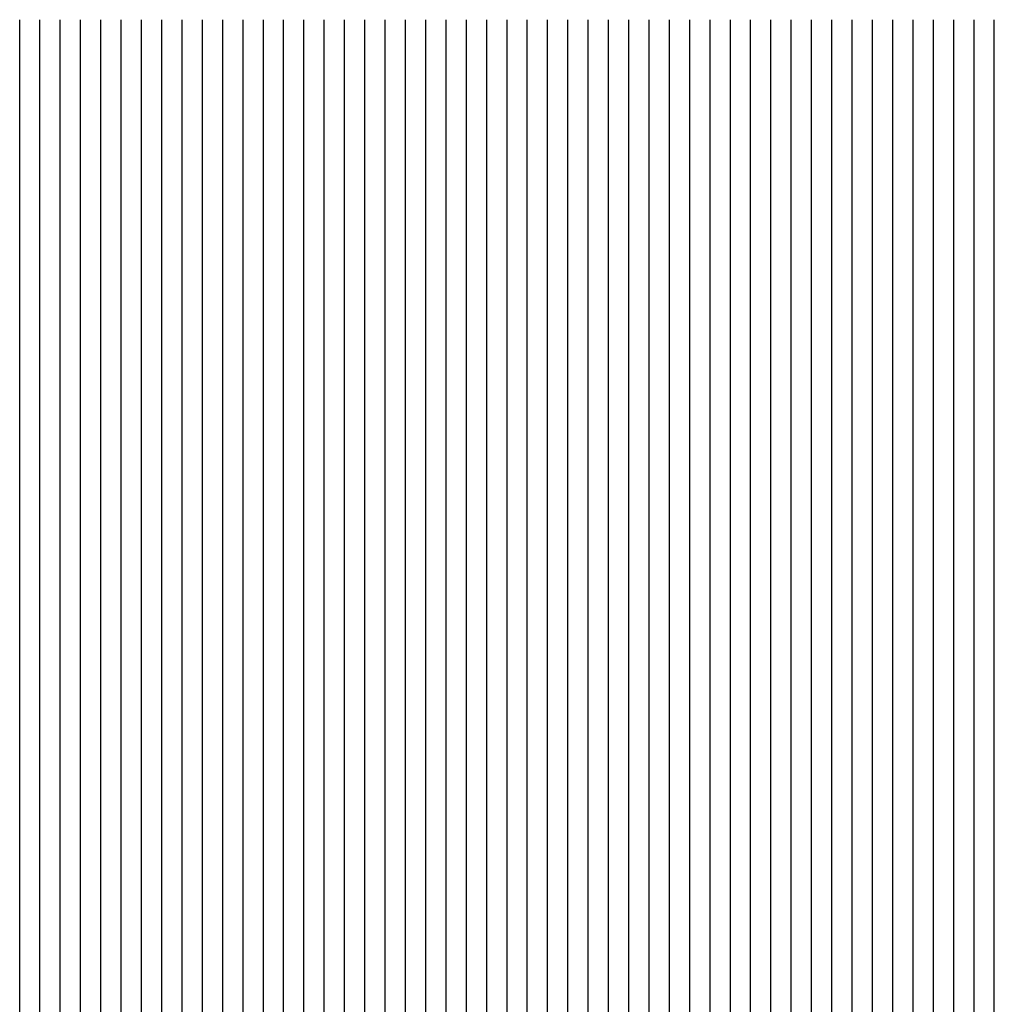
# Model space of a CAD drawing. Extents: x -170 to -146, y -97 to 97.
# Tile 8 of 8: x -170 to -146, y 73 to 97. Entities that reach past the tile are written whole.
import ezdxf

# ---------------------------------------------------------------- set-up
doc = ezdxf.new("R2010")
doc.units = 0
doc.header["$MEASUREMENT"] = 0

msp = doc.modelspace()

# ---------------------------------------------------------------- linework, layer by layer
for points in [[(-170.5, 72, 51.982), (-170.5, 73, 51.029), (-170.5, 74, 49.356), (-170.5, 75, 48.289), (-170.5, 76, 47.75), (-170.5, 77, 47.238), (-170.5, 78, 46.639), (-170.5, 79, 45.918), (-170.5, 80, 45.061), (-170.5, 81, 44.047), (-170.5, 82, 42.838), (-170.5, 83, 41.332), (-170.5, 84, 39.431), (-170.5, 85, 36.865), (-170.5, 86, 33.24), (-170.5, 87, 31.969), (-170.5, 88, 31.54), (-170.5, 89, 31.136), (-170.5, 90, 8.946), (-170.5, 91, 1.632), (-170.5, 92, 0.352), (-170.5, 93, 0.027), (-170.5, 94, 0), (-170.5, 95, 0), (-170.5, 96, 0), (-170.5, 97, 0)], [(-170, 72, 52.28), (-170, 73, 51.351), (-170, 74, 50.243), (-170, 75, 48.958), (-170, 76, 48.414), (-170, 77, 47.901), (-170, 78, 47.34), (-170, 79, 46.69), (-170, 80, 45.92), (-170, 81, 44.979), (-170, 82, 43.877), (-170, 83, 42.532), (-170, 84, 40.854), (-170, 85, 38.695), (-170, 86, 35.534), (-170, 87, 32.399), (-170, 88, 31.686), (-170, 89, 31.289), (-170, 90, 9.082), (-170, 91, 1.626), (-170, 92, 0.313), (-170, 93, 0.035), (-170, 94, 0.005), (-170, 95, 0.003), (-170, 96, 0.001), (-170, 97, 0)], [(-169.5, 72, 52.569), (-169.5, 73, 51.669), (-169.5, 74, 50.654), (-169.5, 75, 49.599), (-169.5, 76, 49.008), (-169.5, 77, 48.537), (-169.5, 78, 48.004), (-169.5, 79, 47.405), (-169.5, 80, 46.703), (-169.5, 81, 45.85), (-169.5, 82, 44.84), (-169.5, 83, 43.643), (-169.5, 84, 42.125), (-169.5, 85, 40.226), (-169.5, 86, 37.649), (-169.5, 87, 33.719), (-169.5, 88, 31.947), (-169.5, 89, 31.391), (-169.5, 90, 9.342), (-169.5, 91, 1.621), (-169.5, 92, 0.303), (-169.5, 93, 0.009), (-169.5, 94, 0), (-169.5, 95, 0), (-169.5, 96, 0), (-169.5, 97, 0)], [(-169, 72, 52.859), (-169, 73, 51.968), (-169, 74, 51.028), (-169, 75, 50.245), (-169, 76, 49.609), (-169, 77, 49.14), (-169, 78, 48.638), (-169, 79, 48.076), (-169, 80, 47.437), (-169, 81, 46.665), (-169, 82, 45.74), (-169, 83, 44.626), (-169, 84, 43.284), (-169, 85, 41.575), (-169, 86, 39.389), (-169, 87, 36.191), (-169, 88, 32.437), (-169, 89, 31.569), (-169, 90, 27.061), (-169, 91, 1.622), (-169, 92, 0.288), (-169, 93, 0.007), (-169, 94, 0.004), (-169, 95, 0.003), (-169, 96, 0.001), (-169, 97, 0)], [(-168.5, 72, 53.126), (-168.5, 73, 52.243), (-168.5, 74, 51.394), (-168.5, 75, 50.717), (-168.5, 76, 50.193), (-168.5, 77, 49.725), (-168.5, 78, 49.237), (-168.5, 79, 48.717), (-168.5, 80, 48.123), (-168.5, 81, 47.425), (-168.5, 82, 46.577), (-168.5, 83, 45.565), (-168.5, 84, 44.324), (-168.5, 85, 42.809), (-168.5, 86, 40.901), (-168.5, 87, 38.254), (-168.5, 88, 34.068), (-168.5, 89, 31.823), (-168.5, 90, 30.921), (-168.5, 91, 1.611), (-168.5, 92, 0.297), (-168.5, 93, 0.01), (-168.5, 94, 0), (-168.5, 95, 0), (-168.5, 96, 0), (-168.5, 97, 0)], [(-168, 72, 53.373), (-168, 73, 52.526), (-168, 74, 51.706), (-168, 75, 51.178), (-168, 76, 50.728), (-168, 77, 50.301), (-168, 78, 49.834), (-168, 79, 49.329), (-168, 80, 48.777), (-168, 81, 48.138), (-168, 82, 47.354), (-168, 83, 46.423), (-168, 84, 45.297), (-168, 85, 43.935), (-168, 86, 42.211), (-168, 87, 39.984), (-168, 88, 36.647), (-168, 89, 32.299), (-168, 90, 31.226), (-168, 91, 1.604), (-168, 92, 0.329), (-168, 93, 0.003), (-168, 94, 0.001), (-168, 95, 0), (-168, 96, 0), (-168, 97, -0.001)], [(-167.5, 72, 53.616), (-167.5, 73, 52.817), (-167.5, 74, 52.065), (-167.5, 75, 51.63), (-167.5, 76, 51.254), (-167.5, 77, 50.86), (-167.5, 78, 50.423), (-167.5, 79, 49.93), (-167.5, 80, 49.414), (-167.5, 81, 48.812), (-167.5, 82, 48.099), (-167.5, 83, 47.242), (-167.5, 84, 46.209), (-167.5, 85, 44.965), (-167.5, 86, 43.414), (-167.5, 87, 41.442), (-167.5, 88, 38.738), (-167.5, 89, 34.036), (-167.5, 90, 31.431), (-167.5, 91, 1.591), (-167.5, 92, 0.298), (-167.5, 93, 0.01), (-167.5, 94, 0.001), (-167.5, 95, 0), (-167.5, 96, 0), (-167.5, 97, -0.001)], [(-167, 72, 53.868), (-167, 73, 53.09), (-167, 74, 52.53), (-167, 75, 52.108), (-167, 76, 51.775), (-167, 77, 51.407), (-167, 78, 50.987), (-167, 79, 50.53), (-167, 80, 50.018), (-167, 81, 49.459), (-167, 82, 48.799), (-167, 83, 47.996), (-167, 84, 47.05), (-167, 85, 45.907), (-167, 86, 44.513), (-167, 87, 42.754), (-167, 88, 40.401), (-167, 89, 36.799), (-167, 90, 31.779), (-167, 91, 1.568), (-167, 92, 0.297), (-167, 93, 0.008), (-167, 94, 0.002), (-167, 95, 0.001), (-167, 96, 0), (-167, 97, -0.001)], [(-166.5, 72, 54.122), (-166.5, 73, 53.432), (-166.5, 74, 52.944), (-166.5, 75, 52.593), (-166.5, 76, 52.283), (-166.5, 77, 51.943), (-166.5, 78, 51.544), (-166.5, 79, 51.106), (-166.5, 80, 50.622), (-166.5, 81, 50.091), (-166.5, 82, 49.464), (-166.5, 83, 48.724), (-166.5, 84, 47.832), (-166.5, 85, 46.775), (-166.5, 86, 45.507), (-166.5, 87, 43.946), (-166.5, 88, 41.877), (-166.5, 89, 38.873), (-166.5, 90, 32.849), (-166.5, 91, 1.543), (-166.5, 92, 0.28), (-166.5, 93, 0.004), (-166.5, 94, 0), (-166.5, 95, 0), (-166.5, 96, -0.001), (-166.5, 97, -0.001)], [(-166, 72, 54.367), (-166, 73, 53.798), (-166, 74, 53.364), (-166, 75, 53.046), (-166, 76, 52.781), (-166, 77, 52.454), (-166, 78, 52.079), (-166, 79, 51.668), (-166, 80, 51.213), (-166, 81, 50.705), (-166, 82, 50.115), (-166, 83, 49.413), (-166, 84, 48.583), (-166, 85, 47.6), (-166, 86, 46.445), (-166, 87, 45.008), (-166, 88, 43.157), (-166, 89, 40.601), (-166, 90, 35.897), (-166, 91, 1.525), (-166, 92, 0.246), (-166, 93, 0.007), (-166, 94, 0), (-166, 95, 0), (-166, 96, 0), (-166, 97, -0.001)], [(-165.5, 72, 54.646), (-165.5, 73, 54.119), (-165.5, 74, 53.772), (-165.5, 75, 53.497), (-165.5, 76, 53.26), (-165.5, 77, 52.956), (-165.5, 78, 52.603), (-165.5, 79, 52.214), (-165.5, 80, 51.779), (-165.5, 81, 51.288), (-165.5, 82, 50.738), (-165.5, 83, 50.084), (-165.5, 84, 49.297), (-165.5, 85, 48.383), (-165.5, 86, 47.308), (-165.5, 87, 45.992), (-165.5, 88, 44.322), (-165.5, 89, 42.045), (-165.5, 90, 38.317), (-165.5, 91, 1.483), (-165.5, 92, 0.268), (-165.5, 93, 0), (-165.5, 94, 0), (-165.5, 95, 0), (-165.5, 96, 0), (-165.5, 97, 0)], [(-165, 72, 54.911), (-165, 73, 54.458), (-165, 74, 54.152), (-165, 75, 53.941), (-165, 76, 53.711), (-165, 77, 53.43), (-165, 78, 53.11), (-165, 79, 52.742), (-165, 80, 52.321), (-165, 81, 51.863), (-165, 82, 51.331), (-165, 83, 50.724), (-165, 84, 50.001), (-165, 85, 49.133), (-165, 86, 48.115), (-165, 87, 46.896), (-165, 88, 45.392), (-165, 89, 43.342), (-165, 90, 40.046), (-165, 91, 1.438), (-165, 92, 0.269), (-165, 93, 0), (-165, 94, 0), (-165, 95, 0), (-165, 96, 0), (-165, 97, 0)], [(-164.5, 72, 55.128), (-164.5, 73, 54.815), (-164.5, 74, 54.566), (-164.5, 75, 54.373), (-164.5, 76, 54.142), (-164.5, 77, 53.888), (-164.5, 78, 53.591), (-164.5, 79, 53.244), (-164.5, 80, 52.853), (-164.5, 81, 52.41), (-164.5, 82, 51.916), (-164.5, 83, 51.335), (-164.5, 84, 50.655), (-164.5, 85, 49.844), (-164.5, 86, 48.885), (-164.5, 87, 47.745), (-164.5, 88, 46.36), (-164.5, 89, 44.515), (-164.5, 90, 41.615), (-164.5, 91, 1.459), (-164.5, 92, 0.24), (-164.5, 93, 0), (-164.5, 94, 0), (-164.5, 95, 0), (-164.5, 96, 0), (-164.5, 97, -0.001)], [(-164, 72, 55.425), (-164, 73, 55.16), (-164, 74, 54.974), (-164, 75, 54.778), (-164, 76, 54.561), (-164, 77, 54.331), (-164, 78, 54.048), (-164, 79, 53.722), (-164, 80, 53.36), (-164, 81, 52.942), (-164, 82, 52.463), (-164, 83, 51.923), (-164, 84, 51.272), (-164, 85, 50.516), (-164, 86, 49.625), (-164, 87, 48.564), (-164, 88, 47.253), (-164, 89, 45.563), (-164, 90, 43.03), (-164, 91, 1.469), (-164, 92, 0.27), (-164, 93, 0), (-164, 94, 0), (-164, 95, 0), (-164, 96, -0.001), (-164, 97, -0.001)], [(-163.5, 72, 55.737), (-163.5, 73, 55.534), (-163.5, 74, 55.367), (-163.5, 75, 55.173), (-163.5, 76, 54.969), (-163.5, 77, 54.747), (-163.5, 78, 54.483), (-163.5, 79, 54.183), (-163.5, 80, 53.837), (-163.5, 81, 53.448), (-163.5, 82, 52.994), (-163.5, 83, 52.473), (-163.5, 84, 51.872), (-163.5, 85, 51.142), (-163.5, 86, 50.309), (-163.5, 87, 49.32), (-163.5, 88, 48.102), (-163.5, 89, 46.529), (-163.5, 90, 44.169), (-163.5, 91, 1.485), (-163.5, 92, 0.257), (-163.5, 93, 0.001), (-163.5, 94, 0.001), (-163.5, 95, 0), (-163.5, 96, 0), (-163.5, 97, -0.001)], [(-163, 72, 56.054), (-163, 73, 55.9), (-163, 74, 55.735), (-163, 75, 55.557), (-163, 76, 55.37), (-163, 77, 55.148), (-163, 78, 54.899), (-163, 79, 54.616), (-163, 80, 54.289), (-163, 81, 53.922), (-163, 82, 53.497), (-163, 83, 53.007), (-163, 84, 52.42), (-163, 85, 51.754), (-163, 86, 50.96), (-163, 87, 50.015), (-163, 88, 48.885), (-163, 89, 47.464), (-163, 90, 45.246), (-163, 91, 1.536), (-163, 92, 0.245), (-163, 93, 0.009), (-163, 94, -0.001), (-163, 95, -0.001), (-163, 96, -0.001), (-163, 97, 0)], [(-162.5, 72, 56.405), (-162.5, 73, 56.25), (-162.5, 74, 56.097), (-162.5, 75, 55.929), (-162.5, 76, 55.746), (-162.5, 77, 55.533), (-162.5, 78, 55.297), (-162.5, 79, 55.027), (-162.5, 80, 54.722), (-162.5, 81, 54.384), (-162.5, 82, 53.981), (-162.5, 83, 53.514), (-162.5, 84, 52.968), (-162.5, 85, 52.319), (-162.5, 86, 51.565), (-162.5, 87, 50.687), (-162.5, 88, 49.637), (-162.5, 89, 48.27), (-162.5, 90, 46.28), (-162.5, 91, 1.583), (-162.5, 92, 0.291), (-162.5, 93, 0.003), (-162.5, 94, 0.002), (-162.5, 95, 0.001), (-162.5, 96, 0), (-162.5, 97, 0)], [(-162, 72, 56.732), (-162, 73, 56.586), (-162, 74, 56.441), (-162, 75, 56.285), (-162, 76, 56.11), (-162, 77, 55.907), (-162, 78, 55.678), (-162, 79, 55.426), (-162, 80, 55.142), (-162, 81, 54.812), (-162, 82, 54.441), (-162, 83, 54.004), (-162, 84, 53.476), (-162, 85, 52.872), (-162, 86, 52.151), (-162, 87, 51.303), (-162, 88, 50.326), (-162, 89, 49.047), (-162, 90, 47.12), (-162, 91, 1.63), (-162, 92, 0.268), (-162, 93, 0.004), (-162, 94, 0), (-162, 95, -0.001), (-162, 96, -0.001), (-162, 97, 0)], [(-161.5, 72, 57.044), (-161.5, 73, 56.912), (-161.5, 74, 56.781), (-161.5, 75, 56.624), (-161.5, 76, 56.46), (-161.5, 77, 56.271), (-161.5, 78, 56.056), (-161.5, 79, 55.818), (-161.5, 80, 55.542), (-161.5, 81, 55.237), (-161.5, 82, 54.882), (-161.5, 83, 54.469), (-161.5, 84, 53.976), (-161.5, 85, 53.397), (-161.5, 86, 52.705), (-161.5, 87, 51.899), (-161.5, 88, 50.97), (-161.5, 89, 49.786), (-161.5, 90, 48.002), (-161.5, 91, 1.633), (-161.5, 92, 0.267), (-161.5, 93, 0.009), (-161.5, 94, 0.007), (-161.5, 95, 0.004), (-161.5, 96, 0.002), (-161.5, 97, 0)], [(-161, 72, 57.353), (-161, 73, 57.242), (-161, 74, 57.12), (-161, 75, 56.97), (-161, 76, 56.817), (-161, 77, 56.64), (-161, 78, 56.439), (-161, 79, 56.213), (-161, 80, 55.951), (-161, 81, 55.664), (-161, 82, 55.333), (-161, 83, 54.925), (-161, 84, 54.462), (-161, 85, 53.892), (-161, 86, 53.246), (-161, 87, 52.486), (-161, 88, 51.571), (-161, 89, 50.459), (-161, 90, 48.796), (-161, 91, 1.623), (-161, 92, 0.29), (-161, 93, 0.001), (-161, 94, 0), (-161, 95, 0), (-161, 96, 0), (-161, 97, 0)], [(-160.5, 72, 57.66), (-160.5, 73, 57.615), (-160.5, 74, 57.469), (-160.5, 75, 57.341), (-160.5, 76, 57.21), (-160.5, 77, 57.041), (-160.5, 78, 56.817), (-160.5, 79, 56.645), (-160.5, 80, 56.408), (-160.5, 81, 56.102), (-160.5, 82, 55.791), (-160.5, 83, 55.401), (-160.5, 84, 54.958), (-160.5, 85, 54.409), (-160.5, 86, 53.785), (-160.5, 87, 53.039), (-160.5, 88, 52.171), (-160.5, 89, 51.116), (-160.5, 90, 49.532), (-160.5, 91, 1.647), (-160.5, 92, 0.26), (-160.5, 93, 0.003), (-160.5, 94, 0.002), (-160.5, 95, 0.001), (-160.5, 96, 0), (-160.5, 97, 0)], [(-160, 72, 57.983), (-160, 73, 57.976), (-160, 74, 57.93), (-160, 75, 57.792), (-160, 76, 57.697), (-160, 77, 57.58), (-160, 78, 57.364), (-160, 79, 57.123), (-160, 80, 56.924), (-160, 81, 56.659), (-160, 82, 56.343), (-160, 83, 55.978), (-160, 84, 55.526), (-160, 85, 54.964), (-160, 86, 54.319), (-160, 87, 53.589), (-160, 88, 52.739), (-160, 89, 51.724), (-160, 90, 50.248), (-160, 91, 1.859), (-160, 92, 0.269), (-160, 93, 0.008), (-160, 94, 0.006), (-160, 95, 0.004), (-160, 96, 0.002), (-160, 97, 0)], [(-159.5, 72, 58.355), (-159.5, 73, 58.422), (-159.5, 74, 58.666), (-159.5, 75, 58.641), (-159.5, 76, 58.637), (-159.5, 77, 58.542), (-159.5, 78, 58.416), (-159.5, 79, 58.231), (-159.5, 80, 57.981), (-159.5, 81, 57.734), (-159.5, 82, 57.393), (-159.5, 83, 56.987), (-159.5, 84, 56.394), (-159.5, 85, 55.791), (-159.5, 86, 55.016), (-159.5, 87, 54.166), (-159.5, 88, 53.313), (-159.5, 89, 52.295), (-159.5, 90, 50.906), (-159.5, 91, 3.421), (-159.5, 92, 0.33), (-159.5, 93, 0.009), (-159.5, 94, 0.007), (-159.5, 95, 0.004), (-159.5, 96, 0.002), (-159.5, 97, 0)], [(-159, 72, 58.853), (-159, 73, 59.08), (-159, 74, 59.348), (-159, 75, 59.573), (-159, 76, 59.604), (-159, 77, 59.573), (-159, 78, 59.509), (-159, 79, 59.375), (-159, 80, 59.228), (-159, 81, 59.078), (-159, 82, 58.874), (-159, 83, 58.633), (-159, 84, 58.341), (-159, 85, 57.94), (-159, 86, 57.19), (-159, 87, 55.065), (-159, 88, 53.889), (-159, 89, 52.859), (-159, 90, 51.511), (-159, 91, 2.002), (-159, 92, 0.308), (-159, 93, 0), (-159, 94, 0), (-159, 95, 0), (-159, 96, 0), (-159, 97, 0)], [(-158.5, 72, 59.315), (-158.5, 73, 59.738), (-158.5, 74, 60.05), (-158.5, 75, 60.249), (-158.5, 76, 60.318), (-158.5, 77, 60.298), (-158.5, 78, 60.238), (-158.5, 79, 60.141), (-158.5, 80, 60.049), (-158.5, 81, 59.912), (-158.5, 82, 59.764), (-158.5, 83, 59.62), (-158.5, 84, 59.397), (-158.5, 85, 59.137), (-158.5, 86, 58.809), (-158.5, 87, 58.038), (-158.5, 88, 54.715), (-158.5, 89, 53.422), (-158.5, 90, 52.137), (-158.5, 91, 1.607), (-158.5, 92, 0.276), (-158.5, 93, 0), (-158.5, 94, 0), (-158.5, 95, 0), (-158.5, 96, 0), (-158.5, 97, 0)], [(-158, 72, 59.745), (-158, 73, 60.271), (-158, 74, 60.643), (-158, 75, 60.798), (-158, 76, 60.86), (-158, 77, 60.883), (-158, 78, 60.807), (-158, 79, 60.711), (-158, 80, 60.638), (-158, 81, 60.52), (-158, 82, 60.376), (-158, 83, 60.248), (-158, 84, 60.064), (-158, 85, 59.854), (-158, 86, 59.552), (-158, 87, 59.058), (-158, 88, 58.033), (-158, 89, 54.013), (-158, 90, 52.687), (-158, 91, 2.367), (-158, 92, 0.26), (-158, 93, 0), (-158, 94, 0), (-158, 95, 0), (-158, 96, 0), (-158, 97, 0)], [(-157.5, 72, 60.197), (-157.5, 73, 60.739), (-157.5, 74, 61.105), (-157.5, 75, 61.266), (-157.5, 76, 61.299), (-157.5, 77, 61.301), (-157.5, 78, 61.235), (-157.5, 79, 61.169), (-157.5, 80, 61.075), (-157.5, 81, 60.966), (-157.5, 82, 60.854), (-157.5, 83, 60.707), (-157.5, 84, 60.55), (-157.5, 85, 60.387), (-157.5, 86, 60.106), (-157.5, 87, 59.657), (-157.5, 88, 58.91), (-157.5, 89, 55.957), (-157.5, 90, 53.203), (-157.5, 91, 3.733), (-157.5, 92, 0.231), (-157.5, 93, 0), (-157.5, 94, 0), (-157.5, 95, 0), (-157.5, 96, 0), (-157.5, 97, 0)], [(-157, 72, 60.587), (-157, 73, 61.188), (-157, 74, 61.462), (-157, 75, 61.616), (-157, 76, 61.669), (-157, 77, 61.641), (-157, 78, 61.586), (-157, 79, 61.528), (-157, 80, 61.43), (-157, 81, 61.334), (-157, 82, 61.227), (-157, 83, 61.093), (-157, 84, 60.952), (-157, 85, 60.78), (-157, 86, 60.542), (-157, 87, 60.152), (-157, 88, 59.467), (-157, 89, 58.14), (-157, 90, 53.792), (-157, 91, 4.285), (-157, 92, 0.277), (-157, 93, 0), (-157, 94, 0), (-157, 95, 0), (-157, 96, 0), (-157, 97, 0)], [(-156.5, 72, 60.919), (-156.5, 73, 61.479), (-156.5, 74, 61.782), (-156.5, 75, 61.878), (-156.5, 76, 61.909), (-156.5, 77, 61.907), (-156.5, 78, 61.849), (-156.5, 79, 61.762), (-156.5, 80, 61.698), (-156.5, 81, 61.625), (-156.5, 82, 61.516), (-156.5, 83, 61.391), (-156.5, 84, 61.275), (-156.5, 85, 61.115), (-156.5, 86, 60.88), (-156.5, 87, 60.534), (-156.5, 88, 59.935), (-156.5, 89, 58.796), (-156.5, 90, 54.376), (-156.5, 91, 4.325), (-156.5, 92, 0.35), (-156.5, 93, 0.005), (-156.5, 94, 0.004), (-156.5, 95, 0.002), (-156.5, 96, 0.001), (-156.5, 97, 0)], [(-156, 72, 61.139), (-156, 73, 61.679), (-156, 74, 61.937), (-156, 75, 62.073), (-156, 76, 62.065), (-156, 77, 62.033), (-156, 78, 61.994), (-156, 79, 61.935), (-156, 80, 61.841), (-156, 81, 61.776), (-156, 82, 61.7), (-156, 83, 61.572), (-156, 84, 61.439), (-156, 85, 61.333), (-156, 86, 61.125), (-156, 87, 60.79), (-156, 88, 60.228), (-156, 89, 59.242), (-156, 90, 55.058), (-156, 91, 3.102), (-156, 92, 0.292), (-156, 93, 0), (-156, 94, 0), (-156, 95, 0), (-156, 96, 0), (-156, 97, 0)], [(-155.5, 72, 61.243), (-155.5, 73, 61.813), (-155.5, 74, 62.014), (-155.5, 75, 62.09), (-155.5, 76, 62.109), (-155.5, 77, 62.062), (-155.5, 78, 62.022), (-155.5, 79, 61.963), (-155.5, 80, 61.896), (-155.5, 81, 61.803), (-155.5, 82, 61.718), (-155.5, 83, 61.62), (-155.5, 84, 61.493), (-155.5, 85, 61.374), (-155.5, 86, 61.186), (-155.5, 87, 60.913), (-155.5, 88, 60.395), (-155.5, 89, 59.48), (-155.5, 90, 55.709), (-155.5, 91, 2.241), (-155.5, 92, 0.275), (-155.5, 93, -0.001), (-155.5, 94, 0), (-155.5, 95, 0), (-155.5, 96, 0), (-155.5, 97, 0)], [(-155, 72, 61.295), (-155, 73, 61.806), (-155, 74, 62.005), (-155, 75, 62.059), (-155, 76, 62.071), (-155, 77, 62.048), (-155, 78, 61.986), (-155, 79, 61.91), (-155, 80, 61.873), (-155, 81, 61.785), (-155, 82, 61.676), (-155, 83, 61.59), (-155, 84, 61.484), (-155, 85, 61.352), (-155, 86, 61.175), (-155, 87, 60.874), (-155, 88, 60.447), (-155, 89, 59.571), (-155, 90, 56.436), (-155, 91, 1.507), (-155, 92, 0.26), (-155, 93, 0), (-155, 94, 0), (-155, 95, 0), (-155, 96, 0), (-155, 97, 0)], [(-154.5, 72, 61.31), (-154.5, 73, 61.829), (-154.5, 74, 62.039), (-154.5, 75, 62.06), (-154.5, 76, 62.1), (-154.5, 77, 62.079), (-154.5, 78, 61.994), (-154.5, 79, 61.906), (-154.5, 80, 61.867), (-154.5, 81, 61.804), (-154.5, 82, 61.648), (-154.5, 83, 61.567), (-154.5, 84, 61.464), (-154.5, 85, 61.303), (-154.5, 86, 61.155), (-154.5, 87, 60.839), (-154.5, 88, 60.309), (-154.5, 89, 59.56), (-154.5, 90, 56.931), (-154.5, 91, 1.521), (-154.5, 92, 0.242), (-154.5, 93, 0.003), (-154.5, 94, 0), (-154.5, 95, 0), (-154.5, 96, 0), (-154.5, 97, 0)], [(-154, 72, 61.321), (-154, 73, 61.804), (-154, 74, 62.119), (-154, 75, 62.214), (-154, 76, 62.262), (-154, 77, 62.258), (-154, 78, 62.159), (-154, 79, 62.086), (-154, 80, 62.018), (-154, 81, 61.968), (-154, 82, 61.837), (-154, 83, 61.669), (-154, 84, 61.574), (-154, 85, 61.424), (-154, 86, 61.191), (-154, 87, 60.837), (-154, 88, 60.279), (-154, 89, 59.401), (-154, 90, 57.318), (-154, 91, 1.52), (-154, 92, 0.259), (-154, 93, 0.002), (-154, 94, 0.002), (-154, 95, 0.001), (-154, 96, 0), (-154, 97, 0)], [(-153.5, 72, 61.427), (-153.5, 73, 61.973), (-153.5, 74, 62.296), (-153.5, 75, 62.445), (-153.5, 76, 62.497), (-153.5, 77, 62.468), (-153.5, 78, 62.387), (-153.5, 79, 62.376), (-153.5, 80, 62.304), (-153.5, 81, 62.173), (-153.5, 82, 62.106), (-153.5, 83, 61.976), (-153.5, 84, 61.86), (-153.5, 85, 61.675), (-153.5, 86, 61.45), (-153.5, 87, 60.993), (-153.5, 88, 60.45), (-153.5, 89, 59.281), (-153.5, 90, 57.847), (-153.5, 91, 1.52), (-153.5, 92, 0.252), (-153.5, 93, 0.003), (-153.5, 94, 0.002), (-153.5, 95, 0.001), (-153.5, 96, 0.001), (-153.5, 97, 0)], [(-153, 72, 61.665), (-153, 73, 62.278), (-153, 74, 62.752), (-153, 75, 62.913), (-153, 76, 62.969), (-153, 77, 62.978), (-153, 78, 62.887), (-153, 79, 62.865), (-153, 80, 62.802), (-153, 81, 62.657), (-153, 82, 62.572), (-153, 83, 62.403), (-153, 84, 62.234), (-153, 85, 62.058), (-153, 86, 61.822), (-153, 87, 61.416), (-153, 88, 60.671), (-153, 89, 59.296), (-153, 90, 57.911), (-153, 91, 1.52), (-153, 92, 0.251), (-153, 93, 0), (-153, 94, 0), (-153, 95, 0), (-153, 96, 0), (-153, 97, 0)], [(-152.5, 72, 62.133), (-152.5, 73, 62.702), (-152.5, 74, 63.232), (-152.5, 75, 63.43), (-152.5, 76, 63.497), (-152.5, 77, 63.524), (-152.5, 78, 63.457), (-152.5, 79, 63.408), (-152.5, 80, 63.37), (-152.5, 81, 63.265), (-152.5, 82, 63.153), (-152.5, 83, 63.052), (-152.5, 84, 62.886), (-152.5, 85, 62.706), (-152.5, 86, 62.442), (-152.5, 87, 62.018), (-152.5, 88, 61.265), (-152.5, 89, 59.638), (-152.5, 90, 58.014), (-152.5, 91, 1.509), (-152.5, 92, 0.258), (-152.5, 93, 0), (-152.5, 94, 0), (-152.5, 95, 0), (-152.5, 96, 0), (-152.5, 97, 0)], [(-152, 72, 62.565), (-152, 73, 63.174), (-152, 74, 63.659), (-152, 75, 63.855), (-152, 76, 63.914), (-152, 77, 63.917), (-152, 78, 63.881), (-152, 79, 63.828), (-152, 80, 63.774), (-152, 81, 63.693), (-152, 82, 63.613), (-152, 83, 63.499), (-152, 84, 63.37), (-152, 85, 63.229), (-152, 86, 62.986), (-152, 87, 62.611), (-152, 88, 61.986), (-152, 89, 60.364), (-152, 90, 58.344), (-152, 91, 1.518), (-152, 92, 0.247), (-152, 93, 0), (-152, 94, 0), (-152, 95, 0), (-152, 96, 0), (-152, 97, -0.001)], [(-151.5, 72, 62.978), (-151.5, 73, 63.609), (-151.5, 74, 63.98), (-151.5, 75, 64.177), (-151.5, 76, 64.256), (-151.5, 77, 64.24), (-151.5, 78, 64.204), (-151.5, 79, 64.179), (-151.5, 80, 64.107), (-151.5, 81, 64.036), (-151.5, 82, 63.972), (-151.5, 83, 63.865), (-151.5, 84, 63.743), (-151.5, 85, 63.613), (-151.5, 86, 63.419), (-151.5, 87, 63.075), (-151.5, 88, 62.504), (-151.5, 89, 61.443), (-151.5, 90, 58.717), (-151.5, 91, 1.547), (-151.5, 92, 0.25), (-151.5, 93, 0), (-151.5, 94, 0), (-151.5, 95, -0.001), (-151.5, 96, -0.001), (-151.5, 97, -0.001)], [(-151, 72, 63.333), (-151, 73, 63.941), (-151, 74, 64.266), (-151, 75, 64.422), (-151, 76, 64.493), (-151, 77, 64.508), (-151, 78, 64.469), (-151, 79, 64.44), (-151, 80, 64.391), (-151, 81, 64.335), (-151, 82, 64.253), (-151, 83, 64.177), (-151, 84, 64.079), (-151, 85, 63.938), (-151, 86, 63.747), (-151, 87, 63.443), (-151, 88, 62.917), (-151, 89, 61.958), (-151, 90, 59.182), (-151, 91, 1.562), (-151, 92, 0.27), (-151, 93, 0.002), (-151, 94, 0.001), (-151, 95, 0), (-151, 96, 0), (-151, 97, -0.001)], [(-150.5, 72, 63.575), (-150.5, 73, 64.159), (-150.5, 74, 64.483), (-150.5, 75, 64.638), (-150.5, 76, 64.678), (-150.5, 77, 64.691), (-150.5, 78, 64.683), (-150.5, 79, 64.649), (-150.5, 80, 64.6), (-150.5, 81, 64.565), (-150.5, 82, 64.509), (-150.5, 83, 64.41), (-150.5, 84, 64.324), (-150.5, 85, 64.216), (-150.5, 86, 64.032), (-150.5, 87, 63.731), (-150.5, 88, 63.24), (-150.5, 89, 62.353), (-150.5, 90, 59.678), (-150.5, 91, 3.346), (-150.5, 92, 0.263), (-150.5, 93, 0.003), (-150.5, 94, 0.002), (-150.5, 95, 0.001), (-150.5, 96, 0), (-150.5, 97, 0)], [(-150, 72, 63.726), (-150, 73, 64.348), (-150, 74, 64.624), (-150, 75, 64.77), (-150, 76, 64.832), (-150, 77, 64.824), (-150, 78, 64.817), (-150, 79, 64.795), (-150, 80, 64.76), (-150, 81, 64.709), (-150, 82, 64.659), (-150, 83, 64.582), (-150, 84, 64.502), (-150, 85, 64.4), (-150, 86, 64.261), (-150, 87, 63.984), (-150, 88, 63.455), (-150, 89, 62.641), (-150, 90, 60.173), (-150, 91, 25.864), (-150, 92, 0.307), (-150, 93, 0.001), (-150, 94, 0.001), (-150, 95, 0), (-150, 96, 0), (-150, 97, 0)], [(-149.5, 72, 63.824), (-149.5, 73, 64.426), (-149.5, 74, 64.703), (-149.5, 75, 64.815), (-149.5, 76, 64.871), (-149.5, 77, 64.883), (-149.5, 78, 64.862), (-149.5, 79, 64.846), (-149.5, 80, 64.821), (-149.5, 81, 64.782), (-149.5, 82, 64.721), (-149.5, 83, 64.651), (-149.5, 84, 64.605), (-149.5, 85, 64.478), (-149.5, 86, 64.34), (-149.5, 87, 64.128), (-149.5, 88, 63.624), (-149.5, 89, 62.811), (-149.5, 90, 60.654), (-149.5, 91, 26.48), (-149.5, 92, 0.409), (-149.5, 93, 0.024), (-149.5, 94, 0), (-149.5, 95, 0), (-149.5, 96, 0), (-149.5, 97, 0)], [(-149, 72, 63.88), (-149, 73, 64.377), (-149, 74, 64.651), (-149, 75, 64.805), (-149, 76, 64.847), (-149, 77, 64.837), (-149, 78, 64.826), (-149, 79, 64.825), (-149, 80, 64.78), (-149, 81, 64.749), (-149, 82, 64.701), (-149, 83, 64.622), (-149, 84, 64.56), (-149, 85, 64.488), (-149, 86, 64.321), (-149, 87, 64.09), (-149, 88, 63.661), (-149, 89, 62.918), (-149, 90, 60.885), (-149, 91, 25.868), (-149, 92, 0.569), (-149, 93, 0.071), (-149, 94, -0.001), (-149, 95, -0.001), (-149, 96, -0.001), (-149, 97, 0)], [(-148.5, 72, 63.834), (-148.5, 73, 64.284), (-148.5, 74, 64.553), (-148.5, 75, 64.735), (-148.5, 76, 64.766), (-148.5, 77, 64.743), (-148.5, 78, 64.752), (-148.5, 79, 64.747), (-148.5, 80, 64.703), (-148.5, 81, 64.649), (-148.5, 82, 64.636), (-148.5, 83, 64.573), (-148.5, 84, 64.465), (-148.5, 85, 64.396), (-148.5, 86, 64.269), (-148.5, 87, 64.009), (-148.5, 88, 63.535), (-148.5, 89, 62.856), (-148.5, 90, 61.144), (-148.5, 91, 27.857), (-148.5, 92, 0.786), (-148.5, 93, 0.097), (-148.5, 94, 0.006), (-148.5, 95, 0.004), (-148.5, 96, 0.002), (-148.5, 97, 0)], [(-148, 72, 63.711), (-148, 73, 64.255), (-148, 74, 64.529), (-148, 75, 64.731), (-148, 76, 64.784), (-148, 77, 64.721), (-148, 78, 64.735), (-148, 79, 64.721), (-148, 80, 64.674), (-148, 81, 64.604), (-148, 82, 64.587), (-148, 83, 64.523), (-148, 84, 64.396), (-148, 85, 64.333), (-148, 86, 64.225), (-148, 87, 63.981), (-148, 88, 63.421), (-148, 89, 62.705), (-148, 90, 61.348), (-148, 91, 28.799), (-148, 92, 0.573), (-148, 93, 0.063), (-148, 94, -0.001), (-148, 95, -0.001), (-148, 96, 0), (-148, 97, 0)], [(-147.5, 72, 63.656), (-147.5, 73, 64.293), (-147.5, 74, 64.656), (-147.5, 75, 64.821), (-147.5, 76, 64.952), (-147.5, 77, 64.866), (-147.5, 78, 64.89), (-147.5, 79, 64.869), (-147.5, 80, 64.814), (-147.5, 81, 64.754), (-147.5, 82, 64.69), (-147.5, 83, 64.661), (-147.5, 84, 64.54), (-147.5, 85, 64.403), (-147.5, 86, 64.233), (-147.5, 87, 63.994), (-147.5, 88, 63.47), (-147.5, 89, 62.555), (-147.5, 90, 61.364), (-147.5, 91, 30.592), (-147.5, 92, 0.308), (-147.5, 93, 0.023), (-147.5, 94, -0.001), (-147.5, 95, -0.001), (-147.5, 96, 0), (-147.5, 97, 0)], [(-147, 72, 63.832), (-147, 73, 64.414), (-147, 74, 64.815), (-147, 75, 65.001), (-147, 76, 65.129), (-147, 77, 65.102), (-147, 78, 65.131), (-147, 79, 65.101), (-147, 80, 65.014), (-147, 81, 65.018), (-147, 82, 64.962), (-147, 83, 64.863), (-147, 84, 64.759), (-147, 85, 64.652), (-147, 86, 64.488), (-147, 87, 64.154), (-147, 88, 63.615), (-147, 89, 62.628), (-147, 90, 61.326), (-147, 91, 19.114), (-147, 92, 0.295), (-147, 93, 0.002), (-147, 94, 0.001), (-147, 95, 0.001), (-147, 96, 0), (-147, 97, 0)], [(-146.5, 72, 64.135), (-146.5, 73, 64.788), (-146.5, 74, 65.188), (-146.5, 75, 65.389), (-146.5, 76, 65.485), (-146.5, 77, 65.496), (-146.5, 78, 65.49), (-146.5, 79, 65.467), (-146.5, 80, 65.401), (-146.5, 81, 65.384), (-146.5, 82, 65.325), (-146.5, 83, 65.207), (-146.5, 84, 65.11), (-146.5, 85, 65.005), (-146.5, 86, 64.827), (-146.5, 87, 64.544), (-146.5, 88, 63.895), (-146.5, 89, 62.893), (-146.5, 90, 61.501), (-146.5, 91, 10.258), (-146.5, 92, 0.301), (-146.5, 93, 0.01), (-146.5, 94, 0.005), (-146.5, 95, 0.004), (-146.5, 96, 0.002), (-146.5, 97, 0)]]:
    msp.add_polyline3d(points)

doc.saveas('drawing.dxf')
